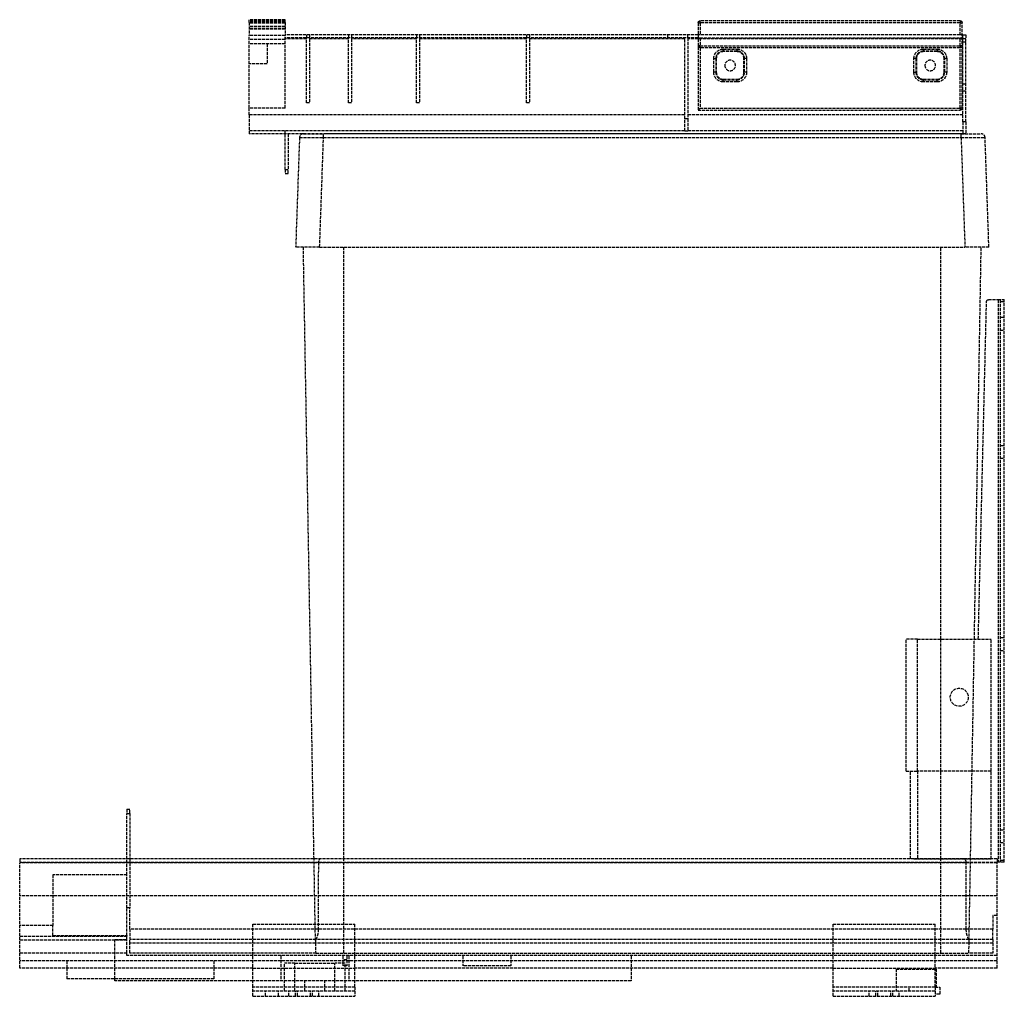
# Model space of a CAD drawing. Header units: millimetres. Extents: x -488 to 4, y 0 to 488.
import ezdxf

# ---------------------------------------------------------------- set-up
doc = ezdxf.new("R2010")
doc.units = ezdxf.units.MM
doc.header["$LTSCALE"] = 10
doc.linetypes.add('ALLCAD_Strich', pattern=[0.2, 0.15, -0.05])
doc.layers.add('BESCH_KONT_sich_schn_seit_2d', color=160, linetype='Continuous')

msp = doc.modelspace()

# ---------------------------------------------------------------- linework, layer by layer
at = {"layer": 'BESCH_KONT_sich_schn_seit_2d', "linetype": 'ALLCAD_Strich', "extrusion": (-1.09476e-47, 1, -2.22045e-16)}
for p, q in [((-373.82, 487.86), (-373.82, 487.8)), ((-355.82, 487.86), (-373.82, 487.86)), ((-373.82, 486.4), (-373.82, 487.8)), ((-355.82, 487.8), (-373.82, 487.8)), ((-355.82, 487.2), (-373.82, 487.2)), ((-355.82, 487.86), (-355.82, 487.8)), ((-355.82, 486.4), (-355.82, 487.8)), ((-18.6, 487.35), (-148.4, 487.35)), ((-148.4, 486.35), (-148.4, 487.35)), ((-18.6, 487.35), (-18.6, 486.35)), ((-373.82, 486.4), (-373.82, 480.03)), ((-355.82, 486.4), (-373.82, 486.4)), ((-355.82, 486.07), (-373.82, 486.07)), ((-355.82, 484.38), (-373.82, 484.38)), ((-355.82, 483.54), (-373.82, 483.54)), ((-355.82, 483.3), (-373.82, 483.3)), ((-355.82, 483.1), (-373.82, 483.1)), ((-355.82, 486.4), (-355.82, 480.03)), ((-149.4, 486.35), (-149.4, 442.65)), ((-149.4, 486.35), (-148.4, 486.35)), ((-148.4, 486.35), (-148.4, 480.3)), ((-18.6, 486.35), (-148.4, 486.35)), ((-18.6, 480.3), (-18.6, 486.35)), ((-18.6, 486.35), (-17.6, 486.35)), ((-17.6, 443.65), (-17.6, 486.35)), ((-373.82, 475.8), (-373.82, 480.03)), ((-355.82, 480.03), (-373.82, 480.03)), ((-355.82, 479.91), (-373.82, 479.91)), ((-355.82, 478.03), (-373.82, 478.03)), ((-149.4, 480.3), (-355.82, 480.3)), ((-355.82, 475.8), (-355.82, 480.03)), ((-149.4, 478.8), (-355.82, 478.8)), ((-345.22, 478.3), (-355.82, 478.3)), ((-345.22, 480.3), (-345.22, 478.8)), ((-345.22, 478.3), (-345.22, 478.8)), ((-345.22, 446.3), (-345.22, 478.3)), ((-343.72, 480.3), (-343.72, 478.8)), ((-343.72, 478.8), (-343.72, 478.3)), ((-324.22, 478.3), (-343.72, 478.3)), ((-343.72, 478.3), (-343.72, 446.3)), ((-324.22, 480.3), (-324.22, 478.8)), ((-324.22, 478.3), (-324.22, 478.8)), ((-324.22, 446.3), (-324.22, 478.3)), ((-322.72, 480.3), (-322.72, 478.8)), ((-322.72, 478.8), (-322.72, 478.3)), ((-290.22, 478.3), (-322.72, 478.3)), ((-322.72, 478.3), (-322.72, 446.3)), ((-290.22, 480.3), (-290.22, 478.8)), ((-290.22, 478.3), (-290.22, 478.8)), ((-290.22, 446.3), (-290.22, 478.3)), ((-288.72, 480.3), (-288.72, 478.8)), ((-288.72, 478.8), (-288.72, 478.3)), ((-235.22, 478.3), (-288.72, 478.3)), ((-288.72, 478.3), (-288.72, 446.3)), ((-235.22, 480.3), (-235.22, 478.8)), ((-235.22, 478.3), (-235.22, 478.8)), ((-235.22, 446.3), (-235.22, 478.3)), ((-233.72, 480.3), (-233.72, 478.8)), ((-233.72, 478.8), (-233.72, 478.3)), ((-156.22, 478.3), (-233.72, 478.3)), ((-233.72, 478.3), (-233.72, 446.3)), ((-164.72, 480.3), (-164.72, 478.8)), ((-156.22, 438.4), (-156.22, 478.8)), ((-154.72, 478.8), (-154.72, 480.3)), ((-154.72, 478.8), (-154.72, 438.4)), ((-149.4, 478.3), (-154.72, 478.3)), ((-148.4, 480.3), (-149.4, 480.3)), ((-149.4, 478.8), (-148.4, 478.8)), ((-17.6, 478.3), (-149.4, 478.3)), ((-18.6, 480.3), (-148.4, 480.3)), ((-148.4, 478.8), (-18.6, 478.8)), ((-148.4, 478.8), (-148.4, 474.85)), ((-17.6, 480.3), (-18.6, 480.3)), ((-18.6, 478.8), (-17.6, 478.8)), ((-18.6, 474.85), (-18.6, 478.8)), ((-17.22, 480.3), (-17.6, 480.3)), ((-17.22, 478.8), (-17.6, 478.8)), ((-17.22, 478.3), (-17.6, 478.3)), ((-17.22, 480.3), (-15.72, 480.3)), ((-17.22, 478.8), (-17.22, 480.3)), ((-17.22, 478.8), (-17.22, 478.3)), ((-15.72, 478.3), (-17.22, 478.3)), ((-17.22, 436.9), (-17.22, 478.3)), ((-15.72, 480.3), (-15.72, 478.3)), ((-15.72, 436.9), (-15.72, 478.3)), ((-373.82, 465.8), (-373.82, 475.8)), ((-355.82, 475.8), (-373.82, 475.8)), ((-364.82, 475.8), (-364.82, 465.8)), ((-355.82, 443.6), (-355.82, 475.8)), ((-148.4, 474.85), (-149.4, 474.85)), ((-148.4, 473.85), (-148.4, 474.85)), ((-148.4, 474.85), (-18.6, 474.85)), ((-148.4, 473.85), (-148.4, 443.65)), ((-18.6, 473.85), (-148.4, 473.85)), ((-136.9, 473.2), (-136.9, 472.2)), ((-136.9, 473.2), (-130.1, 473.2)), ((-130.1, 473.2), (-130.1, 472.2)), ((-36.9, 473.2), (-30.1, 473.2)), ((-36.9, 473.2), (-36.9, 472.2)), ((-30.1, 473.2), (-30.1, 472.2)), ((-17.6, 474.85), (-18.6, 474.85)), ((-18.6, 474.85), (-18.6, 473.85)), ((-18.6, 443.65), (-18.6, 473.85)), ((-15.72, 476.68), (-17.22, 476.68)), ((-141.7, 461.6), (-141.7, 468.4)), ((-141.7, 468.4), (-140.7, 468.4)), ((-140.7, 468.4), (-140.7, 461.6)), ((-140.7, 468.4), (-140.4, 468.4)), ((-140.4, 468.4), (-140.4, 461.6)), ((-130.1, 472.2), (-136.9, 472.2)), ((-136.9, 472.2), (-136.9, 471.9)), ((-130.1, 471.9), (-136.9, 471.9)), ((-130.1, 472.2), (-130.1, 471.9)), ((-126.3, 468.4), (-126.6, 468.4)), ((-126.6, 461.6), (-126.6, 468.4)), ((-125.3, 468.4), (-126.3, 468.4)), ((-126.3, 461.6), (-126.3, 468.4)), ((-125.3, 468.4), (-125.3, 461.6)), ((-41.7, 461.6), (-41.7, 468.4)), ((-40.7, 468.4), (-41.7, 468.4)), ((-40.7, 468.4), (-40.7, 461.6)), ((-40.7, 468.4), (-40.4, 468.4)), ((-40.4, 468.4), (-40.4, 461.6)), ((-30.1, 472.2), (-36.9, 472.2)), ((-36.9, 472.2), (-36.9, 471.9)), ((-30.1, 471.9), (-36.9, 471.9)), ((-30.1, 472.2), (-30.1, 471.9)), ((-26.3, 468.4), (-26.6, 468.4)), ((-26.6, 461.6), (-26.6, 468.4)), ((-25.3, 468.4), (-26.3, 468.4)), ((-26.3, 461.6), (-26.3, 468.4)), ((-25.3, 468.4), (-25.3, 461.6)), ((-364.82, 465.8), (-373.82, 465.8)), ((-373.82, 443.6), (-373.82, 465.8)), ((-140.7, 461.6), (-141.7, 461.6)), ((-140.7, 461.6), (-140.4, 461.6)), ((-136.9, 457.8), (-136.9, 458.1)), ((-136.9, 458.1), (-130.1, 458.1)), ((-136.9, 456.8), (-136.9, 457.8)), ((-136.9, 457.8), (-130.1, 457.8)), ((-130.1, 457.8), (-130.1, 458.1)), ((-130.1, 456.8), (-130.1, 457.8)), ((-126.3, 461.6), (-126.6, 461.6)), ((-125.3, 461.6), (-126.3, 461.6)), ((-41.7, 461.6), (-40.7, 461.6)), ((-40.7, 461.6), (-40.4, 461.6)), ((-36.9, 457.8), (-36.9, 458.1)), ((-36.9, 458.1), (-30.1, 458.1)), ((-36.9, 456.8), (-36.9, 457.8)), ((-36.9, 457.8), (-30.1, 457.8)), ((-30.1, 457.8), (-30.1, 458.1)), ((-30.1, 456.8), (-30.1, 457.8)), ((-26.3, 461.6), (-26.6, 461.6)), ((-25.3, 461.6), (-26.3, 461.6)), ((-130.1, 456.8), (-136.9, 456.8)), ((-30.1, 456.8), (-36.9, 456.8)), ((-15.72, 455.72), (-17.22, 455.72)), ((-15.72, 452.1), (-17.22, 452.1)), ((-373.82, 440.4), (-373.82, 443.6)), ((-355.82, 443.6), (-373.82, 443.6)), ((-343.72, 446.3), (-345.22, 446.3)), ((-322.72, 446.3), (-324.22, 446.3)), ((-288.72, 446.3), (-290.22, 446.3)), ((-233.72, 446.3), (-235.22, 446.3)), ((-149.4, 442.65), (-148.4, 443.65)), ((-148.4, 443.65), (-18.6, 443.65)), ((-18.6, 443.65), (-18.6, 442.65)), ((-17.6, 443.65), (-18.6, 443.65)), ((-156.22, 440.4), (-373.82, 440.4)), ((-373.82, 440.4), (-373.82, 430.9)), ((-156.22, 432.4), (-156.22, 438.4)), ((-154.72, 438.4), (-156.22, 438.4)), ((-17.22, 440.4), (-154.72, 440.4)), ((-154.72, 438.4), (-154.72, 432.4)), ((-149.4, 442.65), (-18.6, 442.65)), ((-17.22, 436.9), (-17.22, 430.9)), ((-15.72, 436.9), (-17.22, 436.9)), ((-15.72, 436.9), (-15.72, 430.9)), ((-156.22, 432.4), (-373.82, 432.4)), ((-17.22, 430.9), (-373.82, 430.9)), ((-355.82, 430.9), (-355.82, 432.4)), ((-355.82, 413), (-355.82, 430.9)), ((-354.32, 430.9), (-354.32, 413)), ((-348.69, 428.97), (-350.6, 374.17)), ((-346.69, 430.9), (-336.69, 430.9)), ((-338.61, 374.17), (-336.69, 428.97)), ((-336.69, 428.97), (-336.69, 430.9)), ((-18.11, 430.9), (-336.69, 430.9)), ((-336.69, 428.97), (-18.11, 428.97)), ((-286.91, 430.9), (-286.91, 430.9)), ((-156.22, 432.4), (-154.72, 432.4)), ((-17.22, 432.4), (-154.72, 432.4)), ((-67.89, 430.9), (-67.89, 430.9)), ((-18.11, 430.9), (-8.11, 430.9)), ((-18.11, 428.97), (-18.11, 430.9)), ((-18.11, 428.97), (-16.19, 374.17)), ((-15.72, 430.9), (-17.22, 430.9)), ((-4.2, 374.17), (-6.11, 428.97)), ((-355.82, 413), (-355.82, 411)), ((-355.82, 413), (-354.32, 413)), ((-355.82, 411), (-354.32, 411)), ((-354.32, 411), (-354.32, 413)), ((-338.61, 374.17), (-350.6, 374.17)), ((-341.42, 68.7), (-346.75, 374.17)), ((-338.61, 374.17), (-16.19, 374.17)), ((-326.6, 68.7), (-326.6, 374.17)), ((-28.2, 178.4), (-28.2, 374.17)), ((-4.2, 374.17), (-16.19, 374.17)), ((-11.46, 178.4), (-8.05, 374.17)), ((-9.5, 178.4), (-5.38, 347.02)), ((-4.38, 348), (0.5, 348)), ((0.5, 348), (3.5, 348)), ((0.5, 348), (0.5, 67)), ((1.5, 348), (1.5, 67)), ((3.5, 347), (1.5, 347)), ((3.5, 67), (3.5, 348)), ((1.5, 339.2), (3.5, 339.2)), ((1.5, 332.8), (3.5, 332.8)), ((1.5, 275.2), (3.5, 275.2)), ((1.5, 268.8), (3.5, 268.8)), ((-39.9, 178.4), (-45.6, 178.4)), ((-45.6, 112.5), (-45.6, 178.4)), ((-39.9, 178.4), (-3, 178.4)), ((-39.9, 112.5), (-39.9, 178.4)), ((-28.2, 68.7), (-28.2, 178.4)), ((-14.09, 27.9), (-11.46, 178.4)), ((-3, 112.5), (-3, 178.4)), ((1.5, 179.2), (3.5, 179.2)), ((1.5, 172.8), (3.5, 172.8)), ((-45.6, 112.5), (-39.9, 112.5)), ((-43.3, 68.7), (-43.3, 112.5)), ((-3, 112.5), (-39.9, 112.5)), ((-39.9, 112.5), (-39.9, 68.64)), ((-3, 68.64), (-3, 112.5)), ((-435, 93.4), (-435, 91.4)), ((-435, 93.4), (-433.5, 93.4)), ((-435, 68.7), (-435, 91.4)), ((-435, 91.4), (-433.5, 91.4)), ((-433.5, 91.4), (-433.5, 93.4)), ((-433.5, 91.4), (-433.5, 68.7)), ((1.5, 83.2), (3.5, 83.2)), ((1.5, 76.8), (3.5, 76.8)), ((-41.67, 68.7), (-488.5, 68.7)), ((-488.5, 68.7), (-488.5, 66.7)), ((-339.26, 66.77), (-488.5, 66.77)), ((0, 66.7), (-488.5, 66.7)), ((-488.5, 50.2), (-488.5, 66.7)), ((-435, 60.7), (-435, 68.7)), ((-433.5, 68.7), (-433.5, 44.26)), ((-340.71, 27.9), (-341.42, 68.7)), ((-15.54, 66.77), (-339.26, 66.77)), ((-326.6, 21.6), (-326.6, 68.7)), ((-41.67, 68.7), (-39.9, 68.7)), ((-39.9, 68.7), (-3, 68.7)), ((-3, 68.64), (-39.9, 68.64)), ((-28.2, 21.6), (-28.2, 68.7)), ((0, 66.77), (-15.54, 66.77)), ((0, 68.7), (-3, 68.7)), ((0, 68.7), (0, 66.7)), ((0.5, 67), (0, 67)), ((0, 50.2), (0, 66.7)), ((3.5, 67), (0.5, 67)), ((1.5, 68), (3.5, 68)), ((-435, 60.7), (-472, 60.7)), ((-472, 60.7), (-472, 35.45)), ((-435, 44.26), (-435, 60.7)), ((-488.5, 14), (-488.5, 50.2)), ((0, 50.2), (-488.5, 50.2)), ((0, 14), (0, 50.2)), ((-433.5, 44.26), (-435, 44.26)), ((-435, 30.37), (-435, 44.26)), ((-433.5, 33.5), (-433.5, 44.26)), ((-2.3, 40.4), (-2.3, 33.5)), ((0, 40.4), (-2.3, 40.4)), ((-472, 35.45), (-488.5, 35.45)), ((-472, 30.37), (-472, 35.45)), ((-372, 36), (-321, 36)), ((-372, 4.5), (-372, 36)), ((-321, 4.5), (-321, 36)), ((-82, 36), (-31, 36)), ((-82, 4.5), (-82, 36)), ((-31, 4.5), (-31, 36)), ((-435, 29.8), (-488.5, 29.8)), ((-472, 30.37), (-435, 30.37)), ((-435, 30.37), (-435, 29.8)), ((-435, 28.01), (-435, 29.8)), ((-339.28, 33.5), (-433.5, 33.5)), ((-433.5, 33.5), (-433.5, 28.34)), ((-15.52, 33.5), (-339.28, 33.5)), ((-2.3, 33.5), (-15.52, 33.5)), ((-2.3, 28.34), (-2.3, 33.5)), ((-435, 28.01), (-488.5, 28.01)), ((-440.9, 28.4), (-435, 28.4)), ((-440.9, 8.8), (-440.9, 28.4)), ((-435, 21.6), (-435, 28.01)), ((-340.57, 28.34), (-433.5, 28.34)), ((-433.5, 26.6), (-433.5, 28.34)), ((-340.69, 26.6), (-433.5, 26.6)), ((-433.5, 21.6), (-433.5, 26.6)), ((-340.71, 27.9), (-340.69, 26.6)), ((-340.69, 26.6), (-340.6, 21.6)), ((-14.11, 26.6), (-340.69, 26.6)), ((-14.23, 28.34), (-340.57, 28.34)), ((-2.3, 28.34), (-14.23, 28.34)), ((-14.2, 21.6), (-14.11, 26.6)), ((-14.11, 26.6), (-14.09, 27.9)), ((-2.3, 26.6), (-14.11, 26.6)), ((-2.3, 28.34), (-2.3, 26.6)), ((-2.3, 26.6), (-2.3, 21.6)), ((-435, 21.6), (-488.5, 21.6)), ((-435, 20.3), (-435, 21.6)), ((0, 20.3), (-435, 20.3)), ((-340.6, 21.6), (-433.5, 21.6)), ((-358, 20.3), (-358, 7.8)), ((-340.6, 21.6), (-326.6, 21.6)), ((-327, 20.3), (-327, 15.3)), ((-326.6, 21.6), (-28.2, 21.6)), ((-325, 20.3), (-325, 15.3)), ((-324, 20.3), (-324, 7.8)), ((-267, 20.3), (-267, 15.3)), ((-243, 20.3), (-243, 15.3)), ((-183, 20.3), (-183, 14)), ((-28.2, 21.6), (-14.2, 21.6)), ((-2.3, 21.6), (-14.2, 21.6)), ((0, 17.8), (-488.5, 17.8)), ((-465, 17.8), (-465, 14)), ((-391.5, 17.8), (-391.5, 14)), ((-351, 16.5), (-356.1, 16.5)), ((-356.1, 2.5), (-356.1, 16.5)), ((-351, 16.5), (-331, 16.5)), ((-351, 7.8), (-351, 16.5)), ((-331, 7.8), (-331, 16.5)), ((-325.9, 16.5), (-331, 16.5)), ((-325, 18.3), (-327, 18.3)), ((-325, 15.3), (-327, 15.3)), ((-325.9, 2.5), (-325.9, 16.5)), ((-243, 15.3), (-267, 15.3)), ((-372, 14), (-488.5, 14)), ((-465, 14), (-465, 8.8)), ((-391.5, 14), (-391.5, 8.8)), ((-372, 14), (-321, 14)), ((-82, 14), (-321, 14)), ((-183, 14), (-183, 7.8)), ((-82, 14), (-31, 14)), ((-50.5, 13.5), (-31, 13.5)), ((-50.5, 13.5), (-50.5, 2.5)), ((0, 14), (-31, 14)), ((-31, 13.5), (-30.5, 13.5)), ((-30.5, 13.5), (-30.5, 4.5)), ((0, 14.01), (0, 14.01)), ((0, 14.01), (0, 14.01)), ((0, 14.01), (0, 14.01)), ((0, 14), (0, 14.01)), ((0, 14.01), (0, 14.01)), ((0, 14.01), (0, 14.01)), ((0, 14.01), (0, 14.01)), ((0, 14.01), (0, 14.01)), ((0, 14.01), (0, 14.01)), ((0, 14.01), (0, 14.01)), ((0, 14.01), (0, 14.01)), ((0, 14), (0, 14)), ((0, 14), (0, 14)), ((0, 14), (0, 14)), ((0, 14), (0, 14)), ((0, 14), (0, 14)), ((0, 14), (0, 14)), ((0, 14), (0, 14)), ((-391.5, 8.8), (-465, 8.8)), ((-440.9, 7.8), (-440.9, 8.8)), ((-372, 7.8), (-440.9, 7.8)), ((-321, 7.8), (-372, 7.8)), ((-351, 2.5), (-351, 7.8)), ((-346, 2.5), (-346, 7.8)), ((-336, 2.5), (-336, 7.8)), ((-331, 2.5), (-331, 7.8)), ((-183, 7.8), (-321, 7.8)), ((-372, 0), (-372, 4.5)), ((-321, 4.5), (-372, 4.5)), ((-321, 2.5), (-372, 2.5)), ((-372, 0), (-321, 0)), ((-365.75, 0), (-365.75, 2.5)), ((-359.25, 0), (-359.25, 2.5)), ((-354, 0), (-354, 2.5)), ((-350.75, 0), (-350.75, 2.5)), ((-349.75, 0), (-349.75, 2.5)), ((-343.25, 0), (-343.25, 2.5)), ((-342.25, 0), (-342.25, 2.5)), ((-339, 0), (-339, 2.5)), ((-321, 4.5), (-321, 0)), ((-82, 0), (-82, 4.5)), ((-31, 4.5), (-82, 4.5)), ((-31, 2.5), (-82, 2.5)), ((-82, 0), (-31, 0)), ((-64, 0), (-64, 2.5)), ((-60.75, 0), (-60.75, 2.5)), ((-59.75, 0), (-59.75, 2.5)), ((-53.25, 0), (-53.25, 2.5)), ((-52.25, 0), (-52.25, 2.5)), ((-49, 0), (-49, 2.5)), ((-44, 2.5), (-44, 4.5)), ((-31, 4.5), (-28.8, 4.5)), ((-31, 4.5), (-31, 0)), ((-28.8, 1), (-31, 1)), ((-28.8, 4.5), (-28.8, 1))]:
    msp.add_line(p, q, dxfattribs=at)
at = {"layer": 'BESCH_KONT_sich_schn_seit_2d', "linetype": 'ALLCAD_Strich', "extrusion": (-2.22045e-16, -2.22045e-16, -1)}
for centre in [(133.5, 465), (33.5, 465)]:
    msp.add_circle(centre, 2.65, dxfattribs=at)
at = {"layer": 'BESCH_KONT_sich_schn_seit_2d', "linetype": 'ALLCAD_Strich'}
msp.add_circle((-19, 149.4), 4.5, dxfattribs=at)
at = {"layer": 'BESCH_KONT_sich_schn_seit_2d', "linetype": 'ALLCAD_Strich', "extrusion": (-2.22045e-16, -2.22045e-16, -1)}
for centre, radius, start, end in [((148.4, 486.35), 1, 0, 90), ((18.6, 486.35), 1, 90, 180), ((148.4, 474.85), 1, 270, 0), ((136.9, 468.4), 4.8, 0, 90), ((130.1, 468.4), 4.8, 90, 180), ((36.9, 468.4), 4.8, 0, 90), ((30.1, 468.4), 4.8, 90, 180), ((18.6, 474.85), 1, 180, 270), ((136.9, 461.6), 4.8, 270, 0), ((130.1, 461.6), 4.8, 180, 270), ((36.9, 461.6), 4.8, 270, 0), ((30.1, 461.6), 4.8, 180, 270), ((18.6, 443.65), 1, 180, 270), ((4.38, 347), 1, 1.4, 90)]:
    msp.add_arc(centre, radius, start, end, dxfattribs=at)
at = {"layer": 'BESCH_KONT_sich_schn_seit_2d', "linetype": 'ALLCAD_Strich'}
for centre, radius, start, end in [((-136.9, 468.4), 3.8, 90, 180), ((-136.9, 468.4), 3.5, 90, 180), ((-130.1, 468.4), 3.8, 0, 90), ((-130.1, 468.4), 3.5, 0, 90), ((-36.9, 468.4), 3.8, 90, 180), ((-36.9, 468.4), 3.5, 90, 180), ((-30.1, 468.4), 3.8, 0, 90), ((-30.1, 468.4), 3.5, 0, 90), ((-136.9, 461.6), 3.8, 180, 270), ((-136.9, 461.6), 3.5, 180, 270), ((-130.1, 461.6), 3.8, 270, 0), ((-130.1, 461.6), 3.5, 270, 0), ((-36.9, 461.6), 3.8, 180, 270), ((-36.9, 461.6), 3.5, 180, 270), ((-30.1, 461.6), 3.8, 270, 360), ((-30.1, 461.6), 3.5, 270, 0), ((-346.69, 428.9), 2, 90, 178), ((-8.11, 428.9), 2, 2, 90)]:
    msp.add_arc(centre, radius, start, end, dxfattribs=at)
at = {"layer": 'BESCH_KONT_sich_schn_seit_2d', "linetype": 'ALLCAD_Strich', "extrusion": (-2.22045e-16, -2.22045e-16, -1)}
for centre, major_axis, start_param, end_param in [((-336.68, 428.9), (12, -0.07), -3.141424, -1.571845), ((-18.12, 428.9), (12, 0.07), -1.569747, -0.000169)]:
    msp.add_ellipse(centre, major_axis=major_axis, ratio=0.005808, start_param=start_param, end_param=end_param, dxfattribs=at)
at = {"layer": 'BESCH_KONT_sich_schn_seit_2d', "linetype": 'ALLCAD_Strich'}
for centre, major_axis, ratio, start_param, end_param in [((-326.6, 42.75), (0, 386.37), 0.032839, 1.508588, 1.59475), ((-28.2, 42.75), (0, 386.37), 0.032839, -1.59475, -1.508588), ((-326.6, 27.92), (-14.11, 0), 0.212558, -0.142965, 0.00371), ((-28.2, 27.92), (-14.11, 0), 0.212558, -3.145303, -2.998627)]:
    msp.add_ellipse(centre, major_axis=major_axis, ratio=ratio, start_param=start_param, end_param=end_param, dxfattribs=at)
for points, knots in [([(-337.86, 68.7), (-337.97, 68.7), (-338.08, 68.69), (-338.34, 68.62), (-338.51, 68.55), (-338.8, 68.3), (-338.93, 68.13), (-339.1, 67.78), (-339.16, 67.58), (-339.24, 67.18), (-339.26, 66.97), (-339.26, 66.77)], [1.0716271, 1.0716271, 1.0716271, 1.0716271, 1.1191897, 1.1191897, 1.1988627, 1.1988627, 1.2785357, 1.2785357, 1.3427286, 1.3427286, 1.4013211, 1.4013211, 1.4013211, 1.4013211]), ([(-39.9, 68.64), (-40.29, 68.64), (-40.71, 68.66), (-41.3, 68.69), (-41.49, 68.7), (-41.67, 68.7)], [1.5840243, 1.5840243, 1.5840243, 1.5840243, 1.7014384, 1.7014384, 1.7623716, 1.7623716, 1.7623716, 1.7623716]), ([(-15.54, 66.77), (-15.54, 67.02), (-15.57, 67.27), (-15.68, 67.75), (-15.78, 67.96), (-16.02, 68.32), (-16.18, 68.47), (-16.55, 68.66), (-16.75, 68.7), (-16.94, 68.7)], [0.0056127, 0.0056127, 0.0056127, 0.0056127, 0.0784559, 0.0784559, 0.1569119, 0.1569119, 0.2480842, 0.2480842, 0.336268, 0.336268, 0.336268, 0.336268]), ([(-339.28, 33.5), (-339.28, 32.86), (-339.35, 32.19), (-339.57, 30.9), (-339.74, 30.3), (-340.07, 29.34), (-340.25, 28.92), (-340.46, 28.51), (-340.52, 28.41), (-340.57, 28.34)], [1.698685, 1.698685, 1.698685, 1.698685, 1.8904789, 1.8904789, 2.098268, 2.098268, 2.3086123, 2.3086123, 2.4059335, 2.4059335, 2.4059335, 2.4059335]), ([(-14.23, 28.34), (-14.28, 28.41), (-14.34, 28.51), (-14.55, 28.92), (-14.73, 29.34), (-15.06, 30.3), (-15.23, 30.9), (-15.45, 32.19), (-15.52, 32.86), (-15.52, 33.5)], [0.9397185, 0.9397185, 0.9397185, 0.9397185, 1.0370397, 1.0370397, 1.247384, 1.247384, 1.4551731, 1.4551731, 1.646967, 1.646967, 1.646967, 1.646967])]:
    msp.add_open_spline(points, degree=3, knots=knots, dxfattribs=at)

doc.saveas('drawing.dxf')
